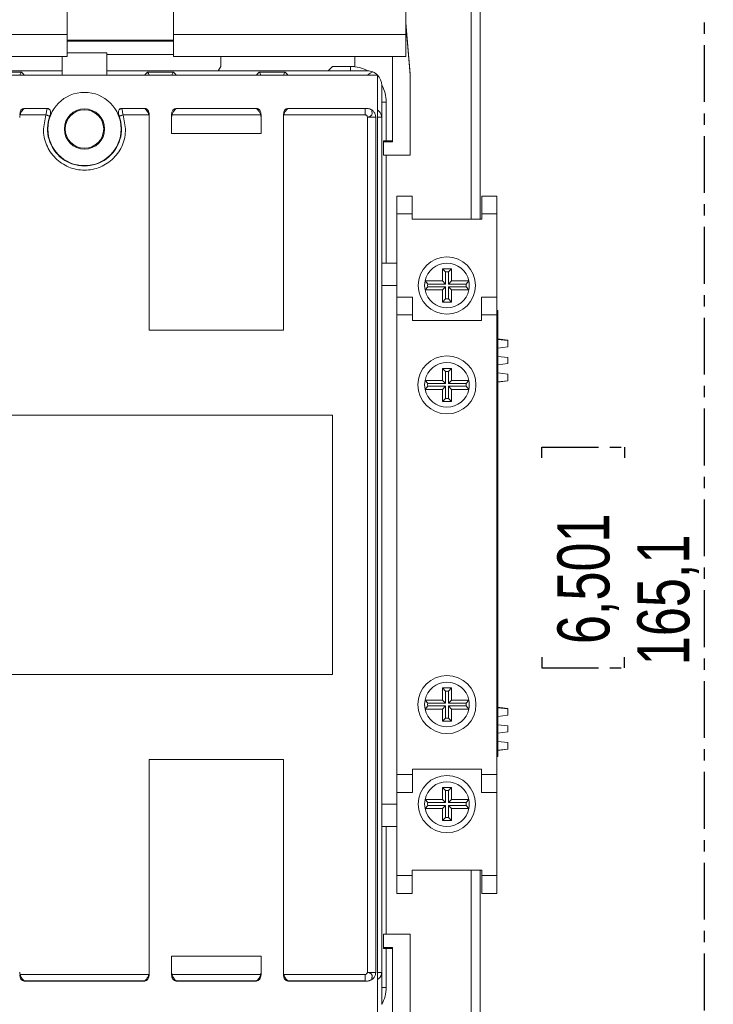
# Model space of a CAD drawing. Header units: millimetres. Extents: x 0 to 841, y 0 to 594.
# Tile 5 of 11: x 220 to 297, y 382 to 492. Entities that reach past the tile are written whole.
import ezdxf

# ---------------------------------------------------------------- set-up
doc = ezdxf.new("R2010")
doc.units = ezdxf.units.MM
doc.linetypes.add('CENTER', pattern=[10.16, 6.35, -1.27, 1.27, -1.27])
doc.layers.add('CENTRO', color=7, linetype='CENTER')
doc.styles.add('SLDTEXTSTYLE3', font='TXT', dxfattribs={"width": 0.75})
doc.dimstyles.new('SLDDIMSTYLE1', dxfattribs={"dimtxt": 5.820833, "dimasz": 6, "dimexe": 0, "dimexo": 0.0625, "dimgap": 1.455208, "dimtad": 1, "dimdec": 1, "dimrnd": 1e-09, "dimzin": 12, "dimdsep": 46, "dimtxsty": 'SLDTEXTSTYLE3', "dimblk1": 'CLOSED', "dimblk2": 'CLOSED', "dimsah": 1, "dimcen": 0.09, "dimadec": 0, "dimazin": 3, "dimtfac": 1, "dimtdec": 1, "dimtofl": 0, "dimtmove": 0, "dimatfit": 3, "dimldrblk": 'CLOSED', "dimfxl": 0, "dimfrac": 2, "dimtolj": 1, "dimtzin": 12, "dimarcsym": 0})

# ---------------------------------------------------------------- blocks, each defined once
blk = doc.blocks.new('_CLOSED')
at = {"color": 0, "linetype": 'ByBlock', "lineweight": -2}
for p, q in [((-1, 0.166667), (0, 0)), ((-1, 0.166667), (-1, -0.166667)), ((0, 0), (-1, -0.166667)), ((0, 0), (-1, 0))]:
    blk.add_line(p, q, dxfattribs=at)
blk = doc.blocks.new('_D_2')
at = {"layer": 'CENTRO'}
for p, q in [((263.86, 515.85), (297.26, 515.85)), ((296.26, 350.73), (296.26, 515.85)), ((278.07, 443.01), (278.07, 444.19)), ((278.07, 444.19), (287.32, 444.19)), ((287.32, 444.19), (287.32, 443.01)), ((278.07, 420.71), (278.07, 419.53)), ((287.32, 419.53), (287.32, 420.71)), ((278.07, 419.53), (287.32, 419.53)), ((263.86, 350.73), (297.26, 350.73))]:
    blk.add_line(p, q, dxfattribs=at)
at = {"layer": 'CENTRO', "xscale": 6, "yscale": 6}
for p, rotation in [((296.26, 515.85, -2.69), 90.00000000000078), ((296.26, 350.73, -2.69), 270.0000000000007)]:
    blk.add_blockref('_CLOSED', p, dxfattribs=dict(at, rotation=rotation))
at = {"layer": 'CENTRO', "char_height": 5.821, "attachment_point": 1, "rotation": 90, "style": 'SLDTEXTSTYLE3'}
for s, insert in [('6,501', (279.82, 422.18, -2.69)), ('165,1', (288.76, 419.82, -2.69))]:
    blk.add_mtext(s, dxfattribs=dict(at, insert=insert))

msp = doc.modelspace()

# ---------------------------------------------------------------- linework, layer by layer
at = {"color": 7, "linetype": 'Continuous', "lineweight": 15}
for p, q in [((262.86, 512.76), (262.86, 490.36)), ((271.16, 505.79), (271.16, 469.69)), ((224.96, 490.36), (224.96, 500.81)), ((236.86, 500.81), (236.86, 490.36)), ((262.86, 491.67), (263.36, 485.95)), ((263.36, 485.84), (262.86, 491.56)), ((199.36, 490.36), (224.96, 490.36)), ((224.96, 490.36), (224.96, 487.88)), ((236.86, 490.36), (262.86, 490.36)), ((236.86, 487.88), (236.86, 490.36)), ((262.86, 490.36), (262.86, 487.88)), ((224.96, 489.71), (236.86, 489.71)), ((224.96, 489.62), (236.86, 489.62)), ((224.96, 487.88), (199.36, 487.88)), ((224.41, 487.88), (224.41, 485.82)), ((229.41, 488.29), (224.96, 488.29)), ((229.41, 488.29), (229.41, 485.82)), ((229.41, 488.12), (236.86, 488.12)), ((262.86, 487.88), (236.86, 487.88)), ((242.16, 487.88), (242.16, 486.79)), ((257.16, 486.79), (257.16, 487.88)), ((261.36, 478.35), (261.36, 487.88)), ((242.16, 486.79), (241.87, 486.29)), ((254.16, 486.29), (254.66, 486.79)), ((254.66, 486.79), (257.16, 486.79)), ((259.69, 485.82), (164.63, 485.82)), ((199.91, 486.29), (224.41, 486.29)), ((216.96, 486.15), (219.86, 486.15)), ((229.41, 486.29), (258.56, 486.29)), ((233.96, 486.15), (236.86, 486.15)), ((246.46, 486.15), (249.36, 486.15)), ((259.69, 380.76), (259.69, 485.82)), ((263.36, 485.95), (263.36, 485.84)), ((263.36, 476.85), (263.36, 485.84)), ((260.16, 484.69), (260.16, 481.13)), ((222.59, 481.38), (219.71, 481.38)), ((220.16, 482.08), (220.16, 482.09)), ((222.74, 482.09), (220.16, 482.09)), ((222.74, 482.08), (220.16, 482.08)), ((222.31, 479.79), (222.59, 481.38)), ((222.74, 482.08), (222.74, 482.09)), ((231.08, 482.09), (231.08, 482.08)), ((233.66, 482.09), (231.08, 482.09)), ((233.66, 482.08), (231.08, 482.08)), ((234.12, 481.38), (231.23, 481.38)), ((231.23, 481.38), (231.51, 479.79)), ((233.66, 482.08), (233.66, 482.09)), ((234.16, 481.38), (234.16, 481.08)), ((236.66, 481.38), (236.66, 481.08)), ((236.71, 481.38), (246.62, 481.38)), ((237.16, 482.09), (237.16, 482.08)), ((246.16, 482.09), (237.16, 482.09)), ((237.16, 482.08), (246.16, 482.08)), ((246.16, 482.08), (246.16, 482.09)), ((246.66, 481.38), (246.66, 481.08)), ((249.16, 481.08), (249.16, 481.38)), ((258.31, 481.38), (249.21, 481.38)), ((249.66, 482.09), (249.66, 482.08)), ((258.37, 482.09), (249.66, 482.09)), ((249.66, 482.08), (258.31, 482.08)), ((258.31, 482.08), (258.37, 482.09)), ((258.31, 481.38), (258.31, 482.08)), ((258.37, 482.09), (258.37, 482.09)), ((260.15, 481.13), (260.14, 481.28)), ((234.16, 457.29), (234.16, 481.08)), ((236.66, 481.08), (236.66, 479.29)), ((246.66, 481.08), (246.66, 479.29)), ((249.16, 481.08), (249.16, 457.29)), ((258.56, 481.13), (258.56, 385.45)), ((259.49, 481.13), (258.56, 481.13)), ((259.49, 385.45), (259.49, 481.13)), ((260.16, 481.13), (260.15, 481.13)), ((260.16, 481.13), (260.16, 385.45)), ((246.66, 479.29), (236.66, 479.29)), ((260.36, 478.45), (261.36, 478.45)), ((260.36, 478.35), (260.36, 478.45)), ((260.36, 476.85), (260.36, 478.35)), ((260.36, 478.35), (261.36, 478.35)), ((263.36, 476.85), (260.36, 476.85)), ((261.86, 472.29), (263.56, 472.29)), ((261.86, 470.29), (261.86, 472.29)), ((263.56, 472.29), (263.56, 470.29)), ((271.36, 470.29), (271.36, 472.29)), ((271.36, 472.29), (273.06, 472.29)), ((273.06, 472.29), (273.06, 470.29)), ((263.56, 470.29), (261.86, 470.29)), ((261.86, 462.29), (261.86, 470.29)), ((263.56, 469.69), (263.56, 470.29)), ((271.36, 469.69), (271.36, 470.29)), ((273.06, 470.29), (271.36, 470.29)), ((273.06, 460.99), (273.06, 470.29)), ((271.36, 469.69), (263.56, 469.69)), ((261.86, 464.79), (260.16, 464.79)), ((267.96, 464.14), (266.96, 464.14)), ((266.96, 464.14), (266.96, 462.79)), ((267.31, 463.8), (266.96, 464.14)), ((267.62, 463.8), (267.31, 463.8)), ((267.31, 463.8), (267.31, 462.45)), ((267.62, 463.8), (267.96, 464.14)), ((267.62, 462.45), (267.62, 463.8)), ((267.96, 462.79), (267.96, 464.14)), ((266.96, 462.79), (265.01, 462.79)), ((265.31, 462.45), (265.01, 462.79)), ((267.31, 462.45), (266.96, 462.79)), ((267.62, 462.45), (267.96, 462.79)), ((269.91, 462.79), (267.96, 462.79)), ((269.61, 462.45), (269.91, 462.79)), ((261.86, 462.29), (260.16, 462.29)), ((261.86, 462.29), (261.86, 460.99)), ((265.31, 462.14), (265.01, 461.79)), ((265.01, 461.79), (266.96, 461.79)), ((267.31, 462.45), (265.31, 462.45)), ((265.31, 462.14), (267.31, 462.14)), ((267.31, 462.14), (266.96, 461.79)), ((266.96, 461.79), (266.96, 460.44)), ((267.31, 462.14), (267.31, 460.79)), ((269.61, 462.45), (267.62, 462.45)), ((267.62, 462.14), (267.96, 461.79)), ((267.62, 462.14), (269.61, 462.14)), ((267.62, 460.79), (267.62, 462.14)), ((267.96, 461.79), (269.91, 461.79)), ((267.96, 460.44), (267.96, 461.79)), ((269.61, 462.14), (269.91, 461.79)), ((261.86, 460.99), (263.61, 460.99)), ((261.86, 458.99), (261.86, 460.99)), ((263.61, 460.99), (263.61, 458.99)), ((267.31, 460.79), (266.96, 460.44)), ((266.96, 460.44), (267.96, 460.44)), ((267.31, 460.79), (267.62, 460.79)), ((267.62, 460.79), (267.96, 460.44)), ((271.31, 460.99), (273.06, 460.99)), ((271.31, 458.99), (271.31, 460.99)), ((273.06, 460.99), (273.06, 458.99)), ((273.16, 459.49), (273.06, 459.49)), ((273.16, 459.49), (273.16, 458.49)), ((263.61, 458.99), (261.86, 458.99)), ((261.86, 458.99), (261.86, 407.59)), ((263.61, 458.39), (263.61, 458.99)), ((271.31, 458.39), (263.61, 458.39)), ((271.31, 458.39), (271.31, 458.99)), ((273.06, 458.99), (271.31, 458.99)), ((273.06, 407.59), (273.06, 458.99)), ((273.16, 458.49), (273.06, 458.49)), ((273.16, 458.49), (273.16, 410.59)), ((249.16, 457.29), (234.16, 457.29)), ((274.26, 456.17), (273.16, 456.31)), ((274.26, 456.15), (273.16, 456.26)), ((274.26, 456.15), (274.26, 456.17)), ((274.26, 455.42), (274.26, 456.15)), ((274.26, 455.42), (273.16, 455.28)), ((274.26, 454.22), (273.16, 454.36)), ((274.26, 453.56), (274.26, 454.22)), ((267.96, 453.02), (266.96, 453.02)), ((266.96, 453.02), (266.96, 451.67)), ((267.31, 452.67), (266.96, 453.02)), ((267.62, 452.67), (267.31, 452.67)), ((267.31, 452.67), (267.31, 451.32)), ((267.62, 452.67), (267.96, 453.02)), ((267.62, 451.32), (267.62, 452.67)), ((267.96, 451.67), (267.96, 453.02)), ((274.26, 453.56), (273.16, 453.43)), ((265.31, 451.32), (265.01, 451.67)), ((266.96, 451.67), (265.01, 451.67)), ((267.31, 451.32), (266.96, 451.67)), ((267.62, 451.32), (267.96, 451.67)), ((269.91, 451.67), (267.96, 451.67)), ((269.61, 451.32), (269.91, 451.67)), ((274.26, 452.37), (273.16, 452.5)), ((274.26, 451.63), (273.16, 451.53)), ((273.16, 451.48), (274.26, 451.61)), ((274.26, 451.63), (274.26, 452.37)), ((274.26, 451.61), (274.26, 451.63)), ((265.31, 451.01), (265.01, 450.67)), ((265.01, 450.67), (266.96, 450.67)), ((267.31, 451.32), (265.31, 451.32)), ((265.31, 451.01), (267.31, 451.01)), ((267.31, 451.01), (266.96, 450.67)), ((266.96, 450.67), (266.96, 449.32)), ((267.31, 451.01), (267.31, 449.66)), ((269.61, 451.32), (267.62, 451.32)), ((267.62, 449.66), (267.62, 451.01)), ((267.62, 451.01), (267.96, 450.67)), ((267.62, 451.01), (269.61, 451.01)), ((267.96, 449.32), (267.96, 450.67)), ((267.96, 450.67), (269.91, 450.67)), ((269.61, 451.01), (269.91, 450.67)), ((267.31, 449.66), (266.96, 449.32)), ((266.96, 449.32), (267.96, 449.32)), ((267.31, 449.66), (267.62, 449.66)), ((267.62, 449.66), (267.96, 449.32)), ((169.66, 447.79), (254.66, 447.79)), ((254.66, 447.79), (254.66, 418.79)), ((254.66, 418.79), (169.66, 418.79)), ((267.31, 416.92), (266.96, 417.27)), ((266.96, 417.27), (267.96, 417.27)), ((266.96, 415.92), (266.96, 417.27)), ((267.31, 416.92), (267.62, 416.92)), ((267.31, 415.57), (267.31, 416.92)), ((267.62, 416.92), (267.96, 417.27)), ((267.62, 416.92), (267.62, 415.57)), ((267.96, 417.27), (267.96, 415.92)), ((265.31, 415.57), (265.01, 415.92)), ((265.01, 415.92), (266.96, 415.92)), ((265.31, 415.26), (265.01, 414.92)), ((265.31, 415.57), (267.31, 415.57)), ((267.31, 415.26), (265.31, 415.26)), ((267.31, 415.57), (266.96, 415.92)), ((267.31, 415.26), (266.96, 414.92)), ((267.31, 413.91), (267.31, 415.26)), ((267.62, 415.57), (267.96, 415.92)), ((267.62, 415.57), (269.61, 415.57)), ((267.62, 415.26), (267.62, 413.91)), ((267.62, 415.26), (267.96, 414.92)), ((269.61, 415.26), (267.62, 415.26)), ((267.96, 415.92), (269.91, 415.92)), ((269.61, 415.57), (269.91, 415.92)), ((269.61, 415.26), (269.91, 414.92)), ((266.96, 414.92), (265.01, 414.92)), ((266.96, 413.57), (266.96, 414.92)), ((267.96, 414.92), (267.96, 413.57)), ((269.91, 414.92), (267.96, 414.92)), ((274.26, 414.97), (273.16, 415.11)), ((274.26, 414.95), (273.16, 415.06)), ((274.26, 414.22), (273.16, 414.08)), ((274.26, 414.95), (274.26, 414.97)), ((274.26, 414.22), (274.26, 414.95)), ((267.31, 413.91), (266.96, 413.57)), ((267.96, 413.57), (266.96, 413.57)), ((267.62, 413.91), (267.31, 413.91)), ((267.62, 413.91), (267.96, 413.57)), ((274.26, 413.02), (273.16, 413.16)), ((274.26, 413.02), (274.26, 412.36)), ((274.26, 412.36), (273.16, 412.23)), ((274.26, 411.17), (273.16, 411.3)), ((274.26, 410.43), (274.26, 411.17)), ((273.16, 410.59), (273.06, 410.59)), ((273.16, 410.59), (273.16, 409.59)), ((274.26, 410.43), (273.16, 410.33)), ((273.16, 410.28), (274.26, 410.41)), ((274.26, 410.41), (274.26, 410.43)), ((234.16, 409.29), (249.16, 409.29)), ((234.16, 385.5), (234.16, 409.29)), ((249.16, 409.29), (249.16, 385.5)), ((273.16, 409.59), (273.06, 409.59)), ((261.86, 407.59), (263.61, 407.59)), ((261.86, 405.59), (261.86, 407.59)), ((271.31, 408.19), (263.61, 408.19)), ((263.61, 408.19), (263.61, 407.59)), ((263.61, 407.59), (263.61, 405.59)), ((271.31, 408.19), (271.31, 407.59)), ((271.31, 407.59), (273.06, 407.59)), ((271.31, 405.59), (271.31, 407.59)), ((273.06, 407.59), (273.06, 405.59)), ((263.61, 405.59), (261.86, 405.59)), ((261.86, 405.59), (261.86, 404.29)), ((267.31, 405.8), (266.96, 406.14)), ((266.96, 406.14), (267.96, 406.14)), ((266.96, 404.79), (266.96, 406.14)), ((267.31, 405.8), (267.62, 405.8)), ((267.31, 404.45), (267.31, 405.8)), ((267.62, 405.8), (267.96, 406.14)), ((267.62, 405.8), (267.62, 404.45)), ((267.96, 406.14), (267.96, 404.79)), ((273.06, 405.59), (271.31, 405.59)), ((273.06, 405.59), (273.06, 396.29)), ((260.16, 404.29), (261.86, 404.29)), ((261.86, 404.29), (261.86, 396.29)), ((265.31, 404.45), (265.01, 404.79)), ((265.01, 404.79), (266.96, 404.79)), ((265.31, 404.45), (267.31, 404.45)), ((267.31, 404.45), (266.96, 404.79)), ((267.62, 404.45), (267.96, 404.79)), ((267.62, 404.45), (269.61, 404.45)), ((267.96, 404.79), (269.91, 404.79)), ((269.61, 404.45), (269.91, 404.79)), ((265.31, 404.14), (265.01, 403.79)), ((266.96, 403.79), (265.01, 403.79)), ((267.31, 404.14), (265.31, 404.14)), ((267.31, 404.14), (266.96, 403.79)), ((266.96, 402.44), (266.96, 403.79)), ((267.31, 402.79), (267.31, 404.14)), ((267.62, 404.14), (267.96, 403.79)), ((269.61, 404.14), (267.62, 404.14)), ((267.62, 404.14), (267.62, 402.79)), ((269.91, 403.79), (267.96, 403.79)), ((267.96, 403.79), (267.96, 402.44)), ((269.61, 404.14), (269.91, 403.79)), ((267.31, 402.79), (266.96, 402.44)), ((267.96, 402.44), (266.96, 402.44)), ((267.62, 402.79), (267.31, 402.79)), ((267.62, 402.79), (267.96, 402.44)), ((261.86, 401.79), (260.16, 401.79)), ((271.36, 396.89), (263.56, 396.89)), ((263.56, 396.89), (263.56, 396.29)), ((271.16, 360.79), (271.16, 396.89)), ((271.36, 396.89), (271.36, 396.29)), ((261.86, 396.29), (263.56, 396.29)), ((261.86, 394.29), (261.86, 396.29)), ((263.56, 396.29), (263.56, 394.29)), ((271.36, 396.29), (273.06, 396.29)), ((271.36, 394.29), (271.36, 396.29)), ((273.06, 396.29), (273.06, 394.29)), ((263.56, 394.29), (261.86, 394.29)), ((273.06, 394.29), (271.36, 394.29)), ((260.36, 388.24), (260.36, 389.74)), ((260.36, 389.74), (263.36, 389.74)), ((263.36, 389.74), (263.36, 380.74)), ((260.36, 388.24), (261.36, 388.24)), ((260.36, 388.13), (260.36, 388.24)), ((260.36, 388.13), (261.36, 388.13)), ((261.36, 388.24), (261.36, 378.7)), ((246.66, 387.29), (236.66, 387.29)), ((236.66, 385.5), (236.66, 387.29)), ((246.66, 385.5), (246.66, 387.29)), ((234.16, 385.2), (234.16, 385.5)), ((236.66, 385.2), (236.66, 385.5)), ((246.66, 385.2), (246.66, 385.5)), ((249.16, 385.5), (249.16, 385.2)), ((258.56, 385.45), (259.49, 385.45)), ((260.14, 385.3), (260.15, 385.45)), ((260.15, 385.45), (260.16, 385.45)), ((260.16, 385.45), (260.16, 381.89)), ((219.71, 385.21), (234.12, 385.21)), ((220.16, 384.49), (220.16, 384.5)), ((220.16, 384.5), (233.66, 384.5)), ((233.66, 384.49), (220.16, 384.49)), ((233.66, 384.5), (233.66, 384.49)), ((246.62, 385.21), (236.71, 385.21)), ((237.16, 384.49), (237.16, 384.5)), ((237.16, 384.5), (246.16, 384.5)), ((246.16, 384.49), (237.16, 384.49)), ((246.16, 384.5), (246.16, 384.49)), ((249.21, 385.21), (258.31, 385.21)), ((249.66, 384.5), (258.31, 384.5)), ((249.66, 384.49), (249.66, 384.5)), ((258.37, 384.49), (249.66, 384.49)), ((258.31, 384.5), (258.37, 384.49)), ((258.37, 384.49), (258.37, 384.49))]:
    msp.add_line(p, q, dxfattribs=at)
at = {"color": 8, "linetype": 'Continuous', "lineweight": 15}
for p, q in [((270.16, 505.79), (270.16, 469.69)), ((256.66, 486.79), (256.66, 486.29)), ((260.66, 482.79), (260.16, 482.79)), ((260.66, 478.45), (260.66, 482.79)), ((260.15, 481.13), (259.69, 481.13)), ((260.66, 464.79), (260.66, 476.85)), ((260.66, 389.74), (260.66, 401.79)), ((270.16, 396.89), (270.16, 360.79)), ((260.66, 383.79), (260.66, 388.13)), ((259.69, 385.45), (260.15, 385.45)), ((260.16, 383.79), (260.66, 383.79))]:
    msp.add_line(p, q, dxfattribs=at)
at = {"color": 7, "linetype": 'Continuous', "lineweight": 15, "flags": 128}
for points in [[(223.02, 481.22), (222.99, 481.23), (222.95, 481.25), (222.9, 481.26), (222.85, 481.28), (222.79, 481.31), (222.73, 481.33), (222.66, 481.35), (222.59, 481.38)], [(231.23, 481.38), (231.16, 481.35), (231.1, 481.33), (231.03, 481.31), (230.97, 481.28), (230.92, 481.26), (230.87, 481.25), (230.83, 481.23), (230.8, 481.22)], [(260.15, 481.28), (260.15, 481.24), (260.16, 481.13)], [(260.16, 385.45), (260.15, 385.34), (260.15, 385.3)]]:
    msp.add_lwpolyline(points, dxfattribs=at)
at = {"color": 7, "linetype": 'Continuous', "lineweight": 15}
for centre, radius in [((226.91, 479.79), 4.1), ((226.91, 479.79), 2.25), ((226.91, 479.79), 2.15), ((267.46, 462.29), 3.2), ((267.46, 451.17), 3.25), ((267.46, 415.42), 3.25), ((267.46, 404.29), 3.2)]:
    msp.add_circle(centre, radius, dxfattribs=at)
at = {"color": 8, "linetype": 'Continuous', "lineweight": 15}
for centre, radius, start, end in [((256.66, 482.79), 4, 61.0321, 90), ((256.66, 482.79), 4, 360, 28.9679), ((259.13, 481.05), 1.04, 12.611, 57.4239), ((259.11, 385.55), 1.07, 303.2542, 346.7224), ((256.66, 383.79), 4, 331.0321, 360)]:
    msp.add_arc(centre, radius, start, end, dxfattribs=at)
at = {"color": 7, "linetype": 'Continuous', "lineweight": 15}
for centre, radius, start, end in [((258.56, 484.69), 1.6, 67.4964, 90), ((258.56, 484.69), 1.6, 45, 67.4967), ((258.56, 484.69), 1.6, 0, 45), ((222.57, 481.37), 0.731, 51.0442, 76.8186), ((231.25, 481.37), 0.731, 103.1814, 128.9558), ((226.91, 479.79), 4.14, 159.8343, 20.1657), ((267.46, 462.29), 2.5, 11.537, 168.463), ((267.46, 462.29), 2.5, 168.463, 191.537), ((267.46, 462.29), 2.5, 348.463, 11.537), ((267.46, 462.29), 2.5, 191.537, 348.463), ((267.46, 462.29), 2.16, 175.8588, 184.1412), ((267.46, 462.29), 2.16, 355.8588, 4.1412), ((267.46, 451.17), 2.5, 11.537, 168.463), ((267.46, 451.17), 2.5, 168.463, 191.537), ((267.46, 451.17), 2.5, 348.463, 11.537), ((267.46, 451.17), 2.5, 191.537, 348.463), ((267.46, 451.17), 2.16, 175.8588, 184.1412), ((267.46, 451.17), 2.16, 355.8588, 4.1412), ((267.46, 415.42), 2.5, 11.537, 168.463), ((267.46, 415.42), 2.5, 168.463, 191.537), ((267.46, 415.42), 2.16, 175.8588, 184.1412), ((267.46, 415.42), 2.16, 355.8588, 4.1412), ((267.46, 415.42), 2.5, 348.463, 11.537), ((267.46, 415.42), 2.5, 191.537, 348.463), ((267.46, 404.29), 2.5, 11.537, 168.463), ((267.46, 404.29), 2.5, 168.463, 191.537), ((267.46, 404.29), 2.16, 175.8588, 184.1412), ((267.46, 404.29), 2.16, 355.8588, 4.1412), ((267.46, 404.29), 2.5, 348.463, 11.537), ((267.46, 404.29), 2.5, 191.537, 348.463)]:
    msp.add_arc(centre, radius, start, end, dxfattribs=at)
for centre, major_axis, ratio, start_param, end_param in [((220.16, 485.58), (0, 0.707), 0.707107, 0.648882, 1.226793), ((233.66, 485.58), (0, -0.707), 0.707107, 1.914799, 2.492711), ((237.16, 485.58), (0, 0.707), 0.707107, 0.648882, 1.226793), ((246.16, 485.58), (0, -0.707), 0.707107, 1.914799, 2.492711), ((249.66, 485.58), (0, 0.707), 0.707107, 0.648882, 1.226793), ((258.56, 484.69), (1.48, 1.48), 0.414214, 0.785409, 1.178097), ((220.16, 481.38), (0, 0.707), 0.707107, 0, 1.570796), ((220.16, 481.08), (0, 0.707), 0.707107, 1.143718, 1.570796), ((233.66, 481.38), (0, -0.707), 0.707107, 1.570796, 3.141593), ((233.66, 481.08), (0, -0.707), 0.707107, 1.570796, 1.997875), ((237.16, 481.38), (0, 0.707), 0.707107, 0, 1.570796), ((237.16, 481.08), (0, 0.707), 0.707107, 1.143718, 1.570796), ((246.16, 481.38), (0, -0.707), 0.707107, 1.570796, 3.141593), ((246.16, 481.08), (0, -0.707), 0.707107, 1.570796, 1.997875), ((249.66, 481.38), (0, 0.707), 0.707107, 0, 1.570796), ((249.66, 481.08), (0, 0.707), 0.707107, 1.143718, 1.570796), ((220.16, 385.5), (0, 0.707), 0.707107, 1.570796, 1.997875), ((233.66, 385.5), (0, -0.707), 0.707107, 1.143718, 1.570796), ((237.16, 385.5), (0, 0.707), 0.707107, 1.570796, 1.997875), ((246.16, 385.5), (0, -0.707), 0.707107, 1.143718, 1.570796), ((249.66, 385.5), (0, 0.707), 0.707107, 1.570796, 1.997875), ((220.16, 385.2), (0, 0.707), 0.707107, 1.570796, 3.141593), ((233.66, 385.2), (0, -0.707), 0.707107, 0, 1.570796), ((237.16, 385.2), (0, 0.707), 0.707107, 1.570796, 3.141593), ((246.16, 385.2), (0, -0.707), 0.707107, 0, 1.570796), ((249.66, 385.2), (0, 0.707), 0.707107, 1.570796, 3.141593)]:
    msp.add_ellipse(centre, major_axis=major_axis, ratio=ratio, start_param=start_param, end_param=end_param, dxfattribs=at)
for points, knots in [([(220.16, 485.82), (220.16, 485.82), (220.06, 485.96), (219.96, 486.05), (219.86, 486.15)], [0, 0, 0, 0, 0.012395, 1, 1, 1, 1]), ([(233.66, 485.82), (233.66, 485.82), (233.77, 485.96), (233.87, 486.05), (233.96, 486.15)], [0, 0, 0, 0, 0.0123938, 1, 1, 1, 1]), ([(237.16, 485.82), (237.16, 485.82), (237.06, 485.96), (236.96, 486.05), (236.86, 486.15)], [0, 0, 0, 0, 0.0123952, 1, 1, 1, 1]), ([(246.46, 486.15), (246.37, 486.05), (246.27, 485.96), (246.16, 485.82), (246.16, 485.82)], [0, 0, 0, 0, 0.987608, 1, 1, 1, 1]), ([(249.66, 485.82), (249.66, 485.82), (249.56, 485.96), (249.46, 486.05), (249.36, 486.15)], [0, 0, 0, 0, 0.012395, 1, 1, 1, 1]), ([(220.16, 482.08), (220.16, 482.08), (220.06, 481.99), (219.9, 481.79), (219.76, 481.53), (219.72, 481.4), (219.71, 481.38)], [0, 0, 0, 0, 0.006972, 0.553299, 0.908573, 1, 1, 1, 1]), ([(222.59, 481.38), (222.62, 481.51), (222.67, 481.77), (222.72, 481.98), (222.74, 482.08)], [0, 0, 0, 0, 0.5000164, 1, 1, 1, 1]), ([(223.03, 481.94), (223.01, 481.97), (222.96, 482.03), (222.85, 482.08), (222.78, 482.09), (222.74, 482.09)], [0, 0, 0, 0, 0.352682, 0.706738, 1, 1, 1, 1]), ([(223.02, 481.22), (223.05, 481.3), (223.11, 481.45), (223.13, 481.68), (223.09, 481.84), (223.05, 481.92), (223.03, 481.94)], [0, 0, 0, 0, 0.3312797, 0.6648352, 0.8793168, 1, 1, 1, 1]), ([(230.79, 481.94), (230.76, 481.89), (230.71, 481.79), (230.7, 481.59), (230.74, 481.4), (230.78, 481.28), (230.8, 481.22)], [0, 0, 0, 0, 0.2156376, 0.4879375, 0.7411711, 1, 1, 1, 1]), ([(231.08, 482.09), (231.05, 482.09), (230.98, 482.09), (230.88, 482.04), (230.82, 481.98), (230.79, 481.95), (230.79, 481.94)], [0, 0, 0, 0, 0.261158, 0.614945, 0.950131, 1, 1, 1, 1]), ([(231.08, 482.08), (231.11, 481.98), (231.14, 481.81), (231.2, 481.56), (231.22, 481.43), (231.23, 481.38)], [0, 0, 0, 0, 0.498907, 0.817755, 1, 1, 1, 1]), ([(233.66, 482.08), (233.66, 482.08), (233.76, 481.99), (233.92, 481.79), (234.06, 481.53), (234.11, 481.4), (234.12, 481.38)], [0, 0, 0, 0, 0.006972, 0.553299, 0.908573, 1, 1, 1, 1]), ([(237.16, 482.08), (237.16, 482.08), (237.06, 481.99), (236.9, 481.79), (236.76, 481.53), (236.72, 481.4), (236.71, 481.38)], [0, 0, 0, 0, 0.006973, 0.553299, 0.908573, 1, 1, 1, 1]), ([(246.16, 482.08), (246.16, 482.08), (246.26, 481.99), (246.42, 481.79), (246.56, 481.53), (246.61, 481.4), (246.62, 481.38)], [0, 0, 0, 0, 0.006972, 0.553299, 0.908572, 1, 1, 1, 1]), ([(249.66, 482.08), (249.66, 482.08), (249.56, 481.99), (249.4, 481.79), (249.26, 481.53), (249.22, 481.4), (249.21, 481.38)], [0, 0, 0, 0, 0.006974, 0.5533, 0.908572, 1, 1, 1, 1]), ([(258.31, 481.38), (258.34, 481.37), (258.41, 481.36), (258.49, 481.3), (258.54, 481.22), (258.56, 481.16), (258.56, 481.13)], [0, 0, 0, 0, 0.248327, 0.499909, 0.750675, 1, 1, 1, 1]), ([(259.05, 481.92), (258.98, 481.96), (258.8, 482.06), (258.56, 482.09), (258.41, 482.09), (258.37, 482.09)], [0, 0, 0, 0, 0.359034, 0.871031, 1, 1, 1, 1]), ([(259.05, 481.92), (259.06, 481.85), (259.07, 481.71), (259.1, 481.52), (259.05, 481.37), (258.99, 481.29), (258.9, 481.22), (258.76, 481.16), (258.64, 481.14), (258.56, 481.13)], [0, 0, 0, 0, 0.205537, 0.404638, 0.506577, 0.601743, 0.693533, 0.80221, 1, 1, 1, 1]), ([(259.49, 481.13), (259.48, 481.23), (259.46, 481.44), (259.3, 481.72), (259.14, 481.87), (259.05, 481.92), (259.05, 481.92)], [0, 0, 0, 0, 0.332221, 0.664446, 0.9966665, 1, 1, 1, 1]), ([(231.51, 479.79), (231.49, 479.49), (231.46, 478.89), (231.19, 478.02), (230.76, 477.22), (230.19, 476.52), (229.48, 475.94), (228.68, 475.51), (227.81, 475.25), (226.91, 475.16), (226.01, 475.25), (225.14, 475.51), (224.34, 475.94), (223.64, 476.52), (223.06, 477.22), (222.64, 478.02), (222.36, 478.89), (222.33, 479.49), (222.31, 479.79)], [0, 0, 0, 0, 0.062681, 0.124974, 0.18751, 0.249997, 0.3125, 0.374999, 0.437499, 0.5, 0.5625, 0.625, 0.687499, 0.750003, 0.81249, 0.875026, 0.9373, 1, 1, 1, 1]), ([(258.31, 385.21), (258.34, 385.21), (258.41, 385.22), (258.48, 385.28), (258.54, 385.36), (258.56, 385.42), (258.56, 385.45)], [0, 0, 0, 0, 0.247003, 0.499735, 0.749245, 1, 1, 1, 1]), ([(258.56, 385.45), (258.64, 385.44), (258.76, 385.43), (258.9, 385.36), (258.99, 385.3), (259.05, 385.21), (259.08, 385.12), (259.09, 385.05), (259.09, 385.02), (259.09, 385), (259.09, 385), (259.09, 384.99), (259.09, 384.99), (259.09, 384.99), (259.09, 384.99), (259.09, 384.99), (259.09, 384.99), (259.09, 384.99), (259.09, 384.99), (259.09, 384.95), (259.07, 384.88), (259.05, 384.77), (259.05, 384.7), (259.05, 384.66), (259.05, 384.66)], [0, 0, 0, 0, 0.197501, 0.305975, 0.397675, 0.49267, 0.594493, 0.643432, 0.669068, 0.682193, 0.688834, 0.692178, 0.693854, 0.69469, 0.695111, 0.695323, 0.695425, 0.69548, 0.695506, 0.695521, 0.794128, 0.892632, 0.994291, 1, 1, 1, 1]), ([(259.05, 384.66), (259.08, 384.68), (259.2, 384.76), (259.36, 384.95), (259.48, 385.21), (259.49, 385.38), (259.49, 385.45)], [0, 0, 0, 0, 0.110929, 0.442807, 0.774689, 1, 1, 1, 1]), ([(220.16, 384.5), (220.16, 384.5), (220.06, 384.6), (219.9, 384.79), (219.76, 385.05), (219.72, 385.18), (219.71, 385.21)], [0, 0, 0, 0, 0.006972, 0.553299, 0.908573, 1, 1, 1, 1]), ([(233.66, 384.5), (233.66, 384.5), (233.76, 384.6), (233.92, 384.79), (234.06, 385.05), (234.11, 385.18), (234.12, 385.21)], [0, 0, 0, 0, 0.006972, 0.553299, 0.908573, 1, 1, 1, 1]), ([(236.71, 385.21), (236.75, 385.11), (236.84, 384.88), (237.02, 384.65), (237.13, 384.53), (237.16, 384.5), (237.16, 384.5)], [0, 0, 0, 0, 0.344972, 0.822857, 0.993031, 1, 1, 1, 1]), ([(246.62, 385.21), (246.58, 385.11), (246.48, 384.88), (246.31, 384.65), (246.19, 384.53), (246.16, 384.5), (246.16, 384.5)], [0, 0, 0, 0, 0.344973, 0.822858, 0.993032, 1, 1, 1, 1]), ([(249.21, 385.21), (249.25, 385.11), (249.34, 384.88), (249.52, 384.65), (249.63, 384.53), (249.66, 384.5), (249.66, 384.5)], [0, 0, 0, 0, 0.3449725, 0.8228559, 0.9930296, 1, 1, 1, 1]), ([(258.31, 385.21), (258.31, 385.14), (258.31, 385.01), (258.31, 384.82), (258.31, 384.65), (258.31, 384.55), (258.31, 384.5)], [0, 0, 0, 0, 0.249999, 0.499998, 0.749998, 1, 1, 1, 1]), ([(258.37, 384.49), (258.42, 384.49), (258.48, 384.49), (258.59, 384.5), (258.69, 384.52), (258.81, 384.55), (258.94, 384.6), (259.01, 384.64), (259.05, 384.66)], [0, 0, 0, 0, 0.178515, 0.267773, 0.446476, 0.625242, 0.804023, 1, 1, 1, 1])]:
    msp.add_open_spline(points, degree=3, knots=knots, dxfattribs=at)

# ---------------------------------------------------------------- dimensions: what is measured, and where the dimension line sits
at = {"layer": 'CENTRO'}
dim = msp.add_linear_dim(base=(296.26, 515.85), p1=(262.86, 350.73), p2=(262.86, 515.85), angle=90, dimstyle='SLDDIMSTYLE1', dxfattribs=at)
dim.commit()
dim.dimension.update_dxf_attribs({"geometry": '_D_2', "text_midpoint": (296.26, 431.86), "dimtype": 160})

doc.saveas('drawing.dxf')
